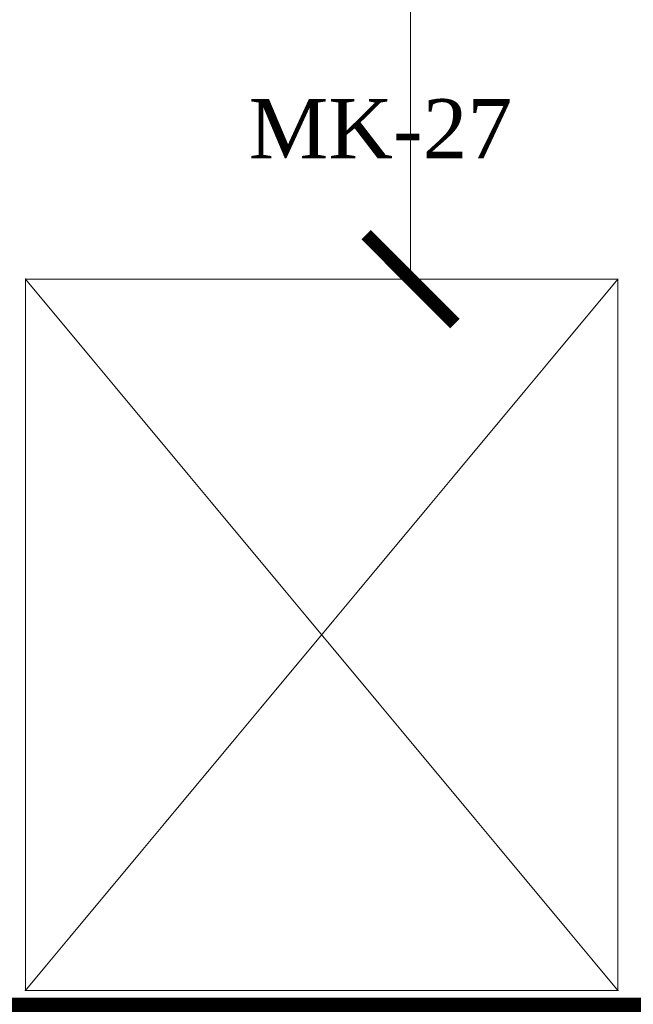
# Model space of a CAD drawing. Header units: millimetres. Extents: x 1277566 to 1493426, y 1039116 to 1145896.
# Tile 122 of 151: x 1402416 to 1402934, y 1135761 to 1136592. Entities that reach past the tile are written whole.
import ezdxf

# ---------------------------------------------------------------- set-up
doc = ezdxf.new("R2010")
doc.units = ezdxf.units.MM
doc.header["$PDMODE"] = 67
for name, color, linetype, lineweight in [('CKD Dimensions', 3, 'Continuous', 0), ('FRONT COUNTER', 214, 'Continuous', 18), ('L6', 252, 'Continuous', 13)]:
    doc.layers.add(name, color=color, linetype=linetype, lineweight=lineweight)
doc.layers.add('Equipment Name', color=8, linetype='Continuous')
doc.styles.add('CKD_Dimension Text', font='BOOKOS.TTF')
doc.styles.add('text', font='GOTHICBI.TTF')
doc.dimstyles.new('CKD 6', dxfattribs={"dimtxt": 90, "dimasz": 75, "dimexe": 0, "dimexo": 6, "dimgap": 7.5, "dimtad": 0, "dimdec": 0, "dimzin": 1, "dimdsep": 46, "dimtxsty": 'text', "dimblk": 'ARCHTICK', "dimcen": 54, "dimdle": 0.0015, "dimclrd": 256, "dimclre": 256, "dimclrt": 256, "dimazin": 0, "dimtfac": 1, "dimtdec": 0, "dimtix": 1, "dimtmove": 0, "dimatfit": 3, "dimfxl": 1, "dimlwd": -1, "dimlwe": -1, "dimarcsym": 0})

# ---------------------------------------------------------------- blocks, each defined once
blk = doc.blocks.new('_ARCHTICK')
at = {"color": 0, "linetype": 'ByBlock', "const_width": 0.15}
blk.add_lwpolyline([(-0.5, -0.5), (0.5, 0.5)], dxfattribs=at)
blk = doc.blocks.new('*D227')
at = {"layer": 'CKD Dimensions', "transparency": 16777216}
for p, q in [((1402151.37, 1137329.41), (1402746.26, 1137329.41)), ((1402677.26, 1136372.74), (1402746.26, 1136372.74))]:
    blk.add_line(p, q, dxfattribs=at)
at = {"layer": 'CKD Dimensions', "color": 30, "transparency": 16777216}
for p, q in [((1402746.26, 1137329.41), (1402746.26, 1137051.55)), ((1402746.26, 1136372.74), (1402746.26, 1136650.61))]:
    blk.add_line(p, q, dxfattribs=at)
at = {"layer": 'Defpoints', "color": 0, "transparency": 16777216}
for p in [(1402145.37, 1137329.41, 0), (1402671.26, 1136372.74), (1402746.26, 1136372.74)]:
    blk.add_point(p, dxfattribs=at)
at = {"layer": 'CKD Dimensions', "color": 30, "transparency": 16777216, "xscale": 75, "yscale": 75, "zscale": 75}
for p, rotation in [((1402746.26, 1137329.41), 90), ((1402746.26, 1136372.74), 270)]:
    blk.add_blockref('_ARCHTICK', p, dxfattribs=dict(at, rotation=rotation))
at = {"layer": 'CKD Dimensions', "transparency": 16777216, "insert": (1402746.26, 1136851.08), "char_height": 60, "attachment_point": 5, "rotation": 90, "style": 'text'}
blk.add_mtext('957 [3\'-2"]', dxfattribs=at)

msp = doc.modelspace()

# ---------------------------------------------------------------- linework, layer by layer
at = {"layer": 'FRONT COUNTER', "const_width": 20}
msp.add_lwpolyline([(1403586.4535, 1133806.4485), (1403586.5572, 1135756.5107), (1400713.8511, 1135756.9113), (1400713.8794, 1138178.9599), (1406977.3995, 1138178.9599), (1406977.3995, 1133806.4478), (1406276.3051, 1133806.4478), (1406276.3051, 1133911.4478), (1405796.3051, 1133911.4478), (1405796.3051, 1133806.4478), (1403586.4535, 1133806.5653)], dxfattribs=at)
at = {"layer": 'L6', "const_width": 1}
msp.add_lwpolyline([(1402421.2616, 1136372.7441), (1402921.2616, 1136372.7441), (1402921.2616, 1135772.7441), (1402421.2616, 1135772.7441), (1402421.2616, 1136372.7441), (1402921.2616, 1135772.7441), (1402421.2616, 1135772.7441), (1402921.2616, 1136372.7441)], dxfattribs=at)

# ---------------------------------------------------------------- texts
at = {"layer": 'Equipment Name', "insert": (1402609.6781, 1136524.5892), "char_height": 50, "width": 781.752435, "attachment_point": 1, "style": 'CKD_Dimension Text'}
msp.add_mtext('MK-27', dxfattribs=at)

# ---------------------------------------------------------------- dimensions: what is measured, and where the dimension line sits
at = {"layer": 'CKD Dimensions'}
dim = msp.add_linear_dim(base=(1402746.2616, 1136372.7441), p1=(1402145.37, 1137329.4116, 0), p2=(1402671.2616, 1136372.7441), angle=90, dimstyle='CKD 6', override={"dimtxt": 60, "dimtxsty": 'text', "dimclrd": 30, "dimtix": 0, "dimatfit": 2}, dxfattribs=at)
dim.commit()
dim.dimension.update_dxf_attribs({"geometry": '*D227', "text_midpoint": (1402746.2616, 1136851.0778)})

doc.saveas('drawing.dxf')
